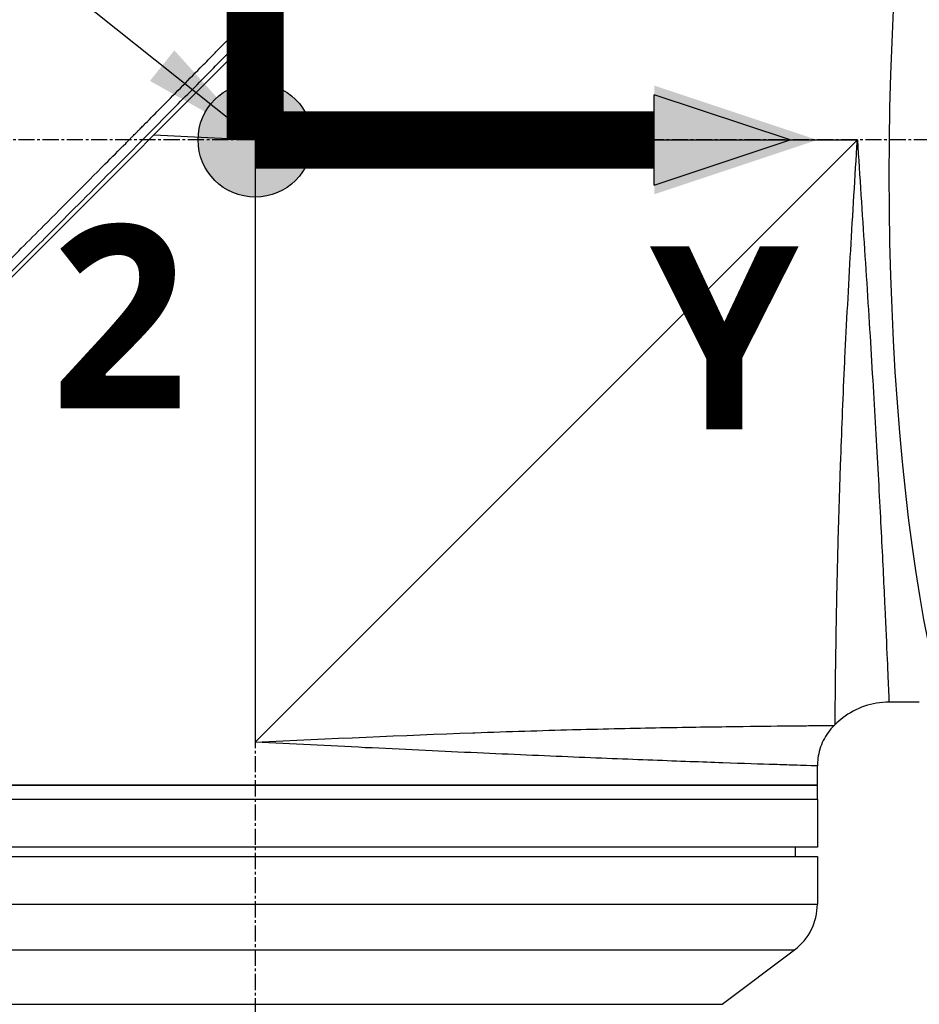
# Model space of a CAD drawing. Header units: millimetres. Extents: x 0 to 4378, y 0 to 2397.
# Tile 209 of 256: x 1439 to 1533, y 1145 to 1249. Entities that reach past the tile are written whole.
import ezdxf

# ---------------------------------------------------------------- set-up
doc = ezdxf.new("R2010")
doc.units = ezdxf.units.MM
doc.header["$LTSCALE"] = 0.2
doc.linetypes.add('CENTER2', pattern=[1.125, 0.75, -0.125, 0.125, -0.125])
for name, color, linetype in [('02_Center Line', 1, 'CENTER2'), ('07_Special Line2', 76, 'Continuous'), ('12_Before Rev.Num.', 5, 'Continuous'), ('13_After Rev.Num.', 6, 'Continuous')]:
    doc.layers.add(name, color=color, linetype=linetype)
doc.layers.add('14_Mark', color=7, linetype='Continuous', true_color=0xe03c31)
doc.styles.add('Rainbow-4.0 Style', font='malgunsl.ttf')
doc.styles.add('Rainbow-5.0 Style', font='malgunsl.ttf')
doc.dimstyles.new('Rainbow-4.0 Style', dxfattribs={"dimtxt": 3.5, "dimasz": 2.5, "dimexe": 1, "dimexo": 1, "dimgap": 1, "dimtad": 1, "dimdsep": 46, "dimtxsty": 'Rainbow-4.0 Style', "dimcen": 0, "dimclrd": 251, "dimclre": 251, "dimclrt": 7, "dimazin": 3, "dimtp": 0.1, "dimtm": 0.1, "dimtfac": 0.61, "dimtmove": 0, "dimatfit": 3, "dimfxl": 1, "dimlwd": -1, "dimlwe": -1, "dimarcsym": 1})
doc.dimstyles.new('Rainbow-5.0 Style', dxfattribs={"dimtxt": 4.5, "dimasz": 2.5, "dimexe": 1, "dimexo": 1, "dimgap": 1, "dimtad": 1, "dimdsep": 46, "dimtxsty": 'Rainbow-5.0 Style', "dimcen": 0, "dimclrd": 251, "dimclre": 251, "dimclrt": 7, "dimazin": 3, "dimtp": 0.1, "dimtm": 0.1, "dimtfac": 0.61, "dimtmove": 0, "dimatfit": 3, "dimfxl": 1, "dimlwd": -1, "dimlwe": -1, "dimarcsym": 1})

# ---------------------------------------------------------------- blocks, each defined once
blk = doc.blocks.new('A$Ce9bf501b')
for p, q in [((-190.24, 705.44), (-126.8, 768.89)), ((-148.4, 736.1), (-148.94, 746.75)), ((-159.05, 736.64), (-148.4, 736.1)), ((-148.4, 736.1), (-85.2, 736.1)), ((-148.4, 736.1), (-148.4, 672.9)), ((-85.2, 736.1), (-148.4, 672.9)), ((-78.7, 677.1), (-81.89, 677.1)), ((-87.64, 674.66), (-87.54, 674.76)), ((-89.4, 668.4), (-89.4, 670.41)), ((-207.4, 668.4), (-89.4, 668.4)), ((-89.4, 668.4), (-207.4, 668.4)), ((-89.4, 666.9), (-89.4, 668.4)), ((-89.4, 666.9), (-207.4, 666.9)), ((-89.4, 666.9), (-207.4, 666.9)), ((-89.4, 666.9), (-89.4, 661.9)), ((-89.4, 661.9), (-207.4, 661.9)), ((-91.7, 660.9), (-91.69, 661.9)), ((-207.4, 660.9), (-89.4, 660.9)), ((-89.4, 660.9), (-89.4, 655.9)), ((-207.4, 655.9), (-89.4, 655.9)), ((-205, 651.1), (-91.8, 651.1)), ((-99.4, 645.4), (-91.8, 651.1)), ((-197.4, 645.4), (-99.4, 645.4))]:
    blk.add_line(p, q)
blk.add_arc((-95.4, 655.9), 6, 306.8699, 0)
for points, knots in [([(-188.67, 709), (-188.66, 709.01), (-188.51, 709.16), (-188.43, 709.24), (-188.37, 709.29), (-188.19, 709.47), (-188.08, 709.59), (-187.72, 709.95), (-187.48, 710.19), (-186.75, 710.92), (-186.26, 711.4), (-184.79, 712.88), (-183.79, 713.87), (-182.54, 715.13), (-182.29, 715.38), (-181.72, 715.95), (-181.39, 716.27), (-180.47, 717.2), (-179.86, 717.81), (-179.12, 718.54), (-179, 718.66), (-178.77, 718.9), (-178.66, 719.01), (-177.38, 720.29), (-176.2, 721.48), (-174.32, 723.36), (-173.64, 724.04), (-172.16, 725.53), (-171.37, 726.32), (-168.45, 729.25), (-166.31, 731.4), (-163.44, 734.3), (-162.72, 735.02), (-161.89, 735.85), (-161.79, 735.96), (-161.6, 736.14), (-161.52, 736.23), (-161.35, 736.4), (-161.26, 736.49), (-161.06, 736.69), (-160.95, 736.8), (-160.75, 737), (-160.67, 737.09), (-160.46, 737.29), (-160.34, 737.42), (-160.12, 737.65), (-160.01, 737.75), (-159.38, 738.39), (-158.85, 738.92), (-157.64, 740.15), (-156.95, 740.85), (-155.56, 742.25), (-154.86, 742.96), (-153.72, 744.12), (-153.27, 744.57), (-152.73, 745.13), (-152.62, 745.23), (-152.34, 745.52), (-152.15, 745.71), (-151.51, 746.36), (-151.06, 746.82), (-150.36, 747.52), (-150.12, 747.77), (-149.79, 748.1), (-149.71, 748.19), (-149.58, 748.32), (-149.53, 748.36), (-149.39, 748.51), (-149.29, 748.61), (-149.04, 748.86), (-148.89, 749.01), (-148.55, 749.36), (-148.36, 749.55), (-148, 749.91), (-147.82, 750.09), (-147.58, 750.33), (-147.52, 750.39), (-147.32, 750.6), (-147.16, 750.76), (-146.77, 751.15), (-146.56, 751.37), (-146.17, 751.76), (-146.01, 751.92), (-145.68, 752.25), (-145.52, 752.42), (-145.1, 752.84), (-144.84, 753.1), (-144.39, 753.55), (-144.21, 753.74), (-143.88, 754.07), (-143.74, 754.21), (-143.53, 754.42), (-143.46, 754.49), (-143.19, 754.77), (-142.98, 754.97), (-141.87, 756.1), (-140.96, 757.02), (-139.07, 758.92), (-138.1, 759.9), (-136.75, 761.26), (-136.37, 761.64), (-135.81, 762.21), (-135.63, 762.39), (-135.01, 763.01), (-134.58, 763.44), (-133.71, 764.32), (-133.26, 764.76), (-131.86, 766.17), (-130.91, 767.13), (-129.19, 768.86), (-128.42, 769.63), (-126.77, 771.29), (-125.88, 772.18), (-124.31, 773.76), (-123.61, 774.45), (-120.28, 777.8), (-117.75, 780.32), (-114.91, 783.16), (-114.42, 783.66), (-113.46, 784.61), (-113, 785.08), (-110.8, 787.28), (-109.19, 788.88), (-107.16, 790.91), (-106.57, 791.5), (-105.5, 792.56), (-105.02, 793.04), (-103.74, 794.32), (-103.08, 794.98), (-102.4, 795.66), (-102.23, 795.83), (-101.95, 796.1), (-101.88, 796.18), (-101.88, 796.18)], [-6.229962, -6.229962, -6.229962, -6.229962, -6.227864, -6.227864, -6.219552, -6.219552, -6.202929, -6.202929, -6.16968, -6.16968, -6.103208, -6.103208, -5.970065, -5.970065, -5.937453, -5.937453, -5.895346, -5.895346, -5.816119, -5.816119, -5.800362, -5.800362, -5.786281, -5.786281, -5.635887, -5.635887, -5.550128, -5.550128, -5.451964, -5.451964, -5.19041, -5.19041, -5.103809, -5.103809, -5.091041, -5.091041, -5.081268, -5.081268, -5.070806, -5.070806, -5.057101, -5.057101, -5.047416, -5.047416, -5.032993, -5.032993, -5.021064, -5.021064, -4.959513, -4.959513, -4.879662, -4.879662, -4.798866, -4.798866, -4.746913, -4.746913, -4.735039, -4.735039, -4.713278, -4.713278, -4.660559, -4.660559, -4.631405, -4.631405, -4.620962, -4.620962, -4.61581, -4.61581, -4.603824, -4.603824, -4.585775, -4.585775, -4.565126, -4.565126, -4.545061, -4.545061, -4.538129, -4.538129, -4.518662, -4.518662, -4.489931, -4.489931, -4.468034, -4.468034, -4.446173, -4.446173, -4.412022, -4.412022, -4.38742, -4.38742, -4.368644, -4.368644, -4.359076, -4.359076, -4.331844, -4.331844, -4.208918, -4.208918, -4.076245, -4.076245, -4.023995, -4.023995, -3.998904, -3.998904, -3.939656, -3.939656, -3.878964, -3.878964, -3.746371, -3.746371, -3.637173, -3.637173, -3.509455, -3.509455, -3.406658, -3.406658, -3.009825, -3.009825, -2.924337, -2.924337, -2.84138, -2.84138, -2.519502, -2.519502, -2.374871, -2.374871, -2.235834, -2.235834, -1.965462, -1.965462, -1.83333, -1.83333, -1.674568, -1.674568, -1.674568, -1.674568]), ([(-187.96, 708.29), (-187.93, 708.33), (-187.63, 708.63), (-186.96, 709.3), (-186.7, 709.55), (-185.94, 710.31), (-185.42, 710.83), (-183.87, 712.38), (-182.81, 713.44), (-181.44, 714.81), (-181.14, 715.11), (-180.48, 715.77), (-180.13, 716.12), (-178.82, 717.43), (-177.87, 718.38), (-176.37, 719.89), (-175.81, 720.44), (-173.78, 722.48), (-172.29, 723.98), (-167.82, 728.46), (-162.26, 734.06), (-156.39, 739.99), (-155.08, 741.32), (-153.12, 743.31), (-152.47, 743.96), (-151.57, 744.88), (-151.31, 745.14), (-150.56, 745.9), (-150.06, 746.41), (-149.4, 747.07), (-149.25, 747.23), (-148.99, 747.49), (-148.88, 747.6), (-148.67, 747.82), (-148.57, 747.92), (-148.36, 748.13), (-148.25, 748.24), (-147.73, 748.76), (-147.32, 749.18), (-146.47, 750.04), (-146.03, 750.48), (-144.77, 751.75), (-143.95, 752.58), (-142.33, 754.22), (-141.52, 755.03), (-139.87, 756.7), (-139.03, 757.55), (-137.31, 759.28), (-136.43, 760.16), (-135.1, 761.5), (-134.65, 761.95), (-133.43, 763.18), (-132.67, 763.94), (-131.08, 765.55), (-130.24, 766.39), (-128.59, 768.05), (-127.78, 768.86), (-126.21, 770.44), (-125.44, 771.2), (-123.23, 773.42), (-121.8, 774.86), (-117.83, 778.83), (-115.38, 781.28), (-112.7, 783.96), (-112.27, 784.39), (-110.26, 786.4), (-108.8, 787.86), (-105.53, 791.12), (-103.94, 792.71), (-102.57, 794.07), (-102.33, 794.31), (-101.81, 794.84), (-101.57, 795.07), (-101.25, 795.39), (-101.17, 795.47), (-101.17, 795.47)], [0.000001, 0.000001, 0.000001, 0.000001, 0.0174896, 0.0174896, 0.0280641, 0.0280641, 0.0492044, 0.0492044, 0.0915833, 0.0915833, 0.103829, 0.103829, 0.1177045, 0.1177045, 0.1548929, 0.1548929, 0.1762617, 0.1762617, 0.2332292, 0.2332292, 0.3447473, 0.3447473, 0.3768428, 0.3768428, 0.3928613, 0.3928613, 0.3992061, 0.3992061, 0.4115742, 0.4115742, 0.4153435, 0.4153435, 0.4181398, 0.4181398, 0.4207138, 0.4207138, 0.4231441, 0.4231441, 0.4328041, 0.4328041, 0.443145, 0.443145, 0.4624048, 0.4624048, 0.4815797, 0.4815797, 0.5018181, 0.5018181, 0.5229618, 0.5229618, 0.5340035, 0.5340035, 0.5527188, 0.5527188, 0.5738832, 0.5738832, 0.5945831, 0.5945831, 0.6145009, 0.6145009, 0.6528362, 0.6528362, 0.7241388, 0.7241388, 0.7381113, 0.7381113, 0.7906485, 0.7906485, 0.8696683, 0.8696683, 0.8893857, 0.8893857, 0.91901, 0.91901, 0.9486615, 0.9486615, 0.9486615, 0.9486615]), ([(-87.54, 674.76), (-87.54, 674.76), (-87.54, 674.76), (-87.54, 674.76), (-87.54, 674.76), (-87.54, 675.16), (-87.53, 675.95), (-87.53, 675.97), (-87.53, 675.98), (-87.53, 676), (-87.52, 676.8), (-87.51, 677.98), (-87.49, 679.49), (-87.49, 679.54), (-87.49, 679.6), (-87.49, 679.65), (-87.47, 681.23), (-87.44, 683.2), (-87.4, 685.52), (-87.36, 687.72), (-87.31, 690.19), (-87.24, 692.92), (-87.24, 693.05), (-87.23, 693.18), (-87.23, 693.31), (-87.16, 696.05), (-87.07, 699.09), (-86.96, 702.28), (-86.95, 702.43), (-86.95, 702.57), (-86.94, 702.72), (-86.82, 705.93), (-86.69, 709.3), (-86.52, 712.82), (-86.51, 712.96), (-86.51, 713.09), (-86.5, 713.22), (-86.33, 716.85), (-86.12, 720.68), (-85.9, 724.51), (-85.68, 728.33), (-85.45, 732.21), (-85.2, 736.1)], [0.5002568, 0.5002568, 0.5002568, 0.5002568, 0.5003876, 0.5003876, 0.5003876, 0.5625, 0.5625, 0.5625, 0.5637682, 0.5637682, 0.5637682, 0.625, 0.625, 0.625, 0.6270506, 0.6270506, 0.6270506, 0.6901228, 0.6901228, 0.6901228, 0.75, 0.75, 0.75, 0.7528673, 0.7528673, 0.7528673, 0.8125, 0.8125, 0.8125, 0.8152429, 0.8152429, 0.8152429, 0.875, 0.875, 0.875, 0.877259, 0.877259, 0.877259, 0.9386494, 0.9386494, 0.9386494, 1, 1, 1, 1]), ([(-85.2, 736.1), (-84.95, 732.25), (-84.7, 728.41), (-84.45, 724.61), (-84.21, 720.85), (-83.97, 717.09), (-83.75, 713.54), (-83.54, 709.98), (-83.34, 706.59), (-83.16, 703.38), (-82.98, 700.18), (-82.82, 697.14), (-82.68, 694.42), (-82.54, 691.7), (-82.43, 689.25), (-82.32, 687.09), (-82.22, 684.93), (-82.14, 683.1), (-82.08, 681.62), (-82.01, 680.15), (-81.97, 679.01), (-81.93, 678.25), (-81.9, 677.49), (-81.89, 677.1), (-81.89, 677.1), (-81.89, 677.1), (-81.89, 677.1), (-81.89, 677.1)], [0, 0, 0, 0, 0.0627169, 0.0627169, 0.0627169, 0.125, 0.125, 0.125, 0.1875, 0.1875, 0.1875, 0.25, 0.25, 0.25, 0.3125314, 0.3125314, 0.3125314, 0.375, 0.375, 0.375, 0.4375116, 0.4375116, 0.4375116, 0.4999994, 0.4999994, 0.4999994, 0.5001285, 0.5001285, 0.5001285, 0.5001285]), ([(-81.89, 677.1), (-82.75, 677.1), (-83.63, 676.96), (-85.27, 676.4), (-86.05, 675.98), (-87.02, 675.24), (-87.29, 675.01), (-87.54, 674.76)], [0, 0, 0, 0, 0.2592614, 0.2592614, 0.5193326, 0.5193326, 0.6259312, 0.6259312, 0.6259312, 0.6259312]), ([(-148.4, 672.9), (-140.62, 673.28), (-132.78, 673.63), (-125.57, 673.89), (-125.49, 673.89), (-125.42, 673.9), (-125.34, 673.9), (-121.8, 674.03), (-118.36, 674.13), (-115.11, 674.22), (-115.02, 674.22), (-114.93, 674.22), (-114.84, 674.23), (-111.61, 674.31), (-108.61, 674.38), (-105.86, 674.43), (-105.78, 674.43), (-105.7, 674.43), (-105.63, 674.43), (-102.87, 674.49), (-100.34, 674.52), (-98.15, 674.55), (-98.1, 674.55), (-98.04, 674.55), (-97.99, 674.56), (-95.8, 674.58), (-93.94, 674.6), (-92.41, 674.62), (-92.39, 674.62), (-92.36, 674.62), (-92.34, 674.62), (-91.59, 674.63), (-90.91, 674.63), (-90.33, 674.64), (-89.74, 674.64), (-89.24, 674.65), (-88.85, 674.65), (-88.84, 674.65), (-88.84, 674.65), (-88.83, 674.65), (-88.05, 674.65), (-87.65, 674.66), (-87.64, 674.66), (-87.64, 674.66), (-87.64, 674.66), (-87.64, 674.66)], [0, 0, 0, 0, 0.1237216, 0.1237216, 0.1237216, 0.125, 0.125, 0.125, 0.1858558, 0.1858558, 0.1858558, 0.1875, 0.1875, 0.1875, 0.2483067, 0.2483067, 0.2483067, 0.25, 0.25, 0.25, 0.3110307, 0.3110307, 0.3110307, 0.3125, 0.3125, 0.3125, 0.3740244, 0.3740244, 0.3740244, 0.375, 0.375, 0.375, 0.4055785, 0.4055785, 0.4055785, 0.4371666, 0.4371666, 0.4371666, 0.4375, 0.4375, 0.4375, 0.5, 0.5, 0.5, 0.500405, 0.500405, 0.500405, 0.500405]), ([(-87.64, 674.66), (-88.1, 674.2), (-88.49, 673.66), (-89.07, 672.5), (-89.26, 671.86), (-89.38, 670.95), (-89.4, 670.68), (-89.4, 670.41)], [0, 0, 0, 0, 0.1944378, 0.1944378, 0.3894915, 0.3894915, 0.4694478, 0.4694478, 0.4694478, 0.4694478]), ([(-89.4, 670.41), (-89.4, 670.41), (-89.78, 670.43), (-90.53, 670.45), (-90.91, 670.46), (-91.37, 670.48), (-91.93, 670.49), (-92.5, 670.51), (-93.15, 670.53), (-93.89, 670.56), (-95.37, 670.6), (-97.19, 670.66), (-99.33, 670.74), (-101.46, 670.81), (-103.96, 670.9), (-106.68, 671.01), (-109.4, 671.11), (-112.36, 671.23), (-115.59, 671.36), (-118.81, 671.5), (-122.24, 671.65), (-125.78, 671.81), (-129.33, 671.97), (-133.04, 672.15), (-136.85, 672.33), (-140.66, 672.52), (-144.56, 672.71), (-148.4, 672.9)], [0.5000036, 0.5000036, 0.5000036, 0.5000036, 0.5624944, 0.5624944, 0.5624944, 0.5937419, 0.5937419, 0.5937419, 0.6249896, 0.6249896, 0.6249896, 0.6874857, 0.6874857, 0.6874857, 0.7499833, 0.7499833, 0.7499833, 0.8124833, 0.8124833, 0.8124833, 0.8749861, 0.8749861, 0.8749861, 0.9375, 0.9375, 0.9375, 1, 1, 1, 1])]:
    blk.add_open_spline(points, degree=3, knots=knots)
blk.add_open_spline([(-81.89, 677.1), (-81.89, 677.1), (-81.89, 677.1), (-81.89, 677.1)], degree=3)
at = {"layer": '02_Center Line', "ltscale": 11.288275}
for p, q in [((-148.4, 823.84), (-148.4, 93.8)), ((77.35, 736.1), (-238.18, 736.1))]:
    blk.add_line(p, q, dxfattribs=at)
blk = doc.blocks.new('*D148')
at = {"color": 251, "linetype": 'ByBlock', "transparency": 16777216}
for p, q in [((1483.19, 1869.11), (1834.85, 1869.11)), ((1829.85, 681.61), (1829.85, 1856.61)), ((1617.14, 669.11), (1834.85, 669.11))]:
    blk.add_line(p, q, dxfattribs=at)
at = {"color": 251, "transparency": 16777216}
for points in [[(1827.77, 1856.61), (1831.94, 1856.61), (1829.85, 1869.11)], [(1827.77, 681.61), (1831.94, 681.61), (1829.85, 669.11)]]:
    blk.add_solid(points, dxfattribs=at)
at = {"layer": 'Defpoints', "color": 0, "transparency": 16777216}
for p in [(1478.19, 1869.11), (1829.85, 1869.11), (1612.14, 669.11)]:
    blk.add_point(p, dxfattribs=at)
at = {"color": 7, "transparency": 16777216, "insert": (1815.75, 1269.11), "char_height": 17.5, "attachment_point": 5, "rotation": 90, "style": 'Rainbow-4.0 Style'}
blk.add_mtext('1200', dxfattribs=at)
blk = doc.blocks.new('Blk$L1P0-3O23B')
blk.add_ellipse((0, 0), major_axis=(69.35, 0), ratio=0.201954)
blk = doc.blocks.new('A$C70e6bd02')
at = {"layer": '07_Special Line2'}
blk.add_hatch(color=256, dxfattribs=at).paths.add_polyline_path([(49.156, 0), (34.9, 4.752), (34.9, -4.752)])
at = {"layer": '12_Before Rev.Num.'}
blk.add_hatch(color=256, dxfattribs=at).paths.add_polyline_path([(0, 49.156), (-4.752, 34.9), (4.752, 34.9)])
at = {"layer": '14_Mark'}
h = blk.add_hatch(color=256, dxfattribs=at)
h.dxf.hatch_style = 1
h.paths.add_polyline_path([(5, 0, 1), (-5, 0, 1)])
at = {"layer": '07_Special Line2'}
for p, q in [((34.9, -3.96), (34.9, 3.96)), ((46.78, 0), (34.9, 3.96)), ((34.9, -3.96), (46.78, 0))]:
    blk.add_line(p, q, dxfattribs=at)
at = {"layer": '07_Special Line2', "const_width": 5}
blk.add_lwpolyline([(34.9, 0), (0, 0)], dxfattribs=at)
at = {"layer": '12_Before Rev.Num.'}
for p, q in [((0, 46.78), (-3.96, 34.9)), ((3.96, 34.9), (0, 46.78)), ((3.96, 34.9), (-3.96, 34.9))]:
    blk.add_line(p, q, dxfattribs=at)
at = {"layer": '12_Before Rev.Num.', "const_width": 5}
blk.add_lwpolyline([(0, 34.9), (0, 0)], dxfattribs=at)
at = {"layer": '14_Mark'}
blk.add_circle((0, 0), 5, dxfattribs=at)
at = {"layer": '07_Special Line2', "insert": (34.529, -17.308), "char_height": 16, "attachment_point": 4, "style": 'Rainbow-5.0 Style'}
blk.add_mtext('{\\fMalgun Gothic Semilight|b1|i0|c129|p50;Y}', dxfattribs=at)
at = {"layer": '12_Before Rev.Num.', "insert": (-20.587, 35.725), "char_height": 16, "attachment_point": 4, "style": 'Rainbow-5.0 Style'}
blk.add_mtext('{\\fMalgun Gothic Semilight|b1|i0|c129|p50;Z}', dxfattribs=at)
at = {"layer": '14_Mark', "insert": (-17.839, -15.459), "char_height": 16, "attachment_point": 4, "style": 'Rainbow-5.0 Style'}
blk.add_mtext('{\\fMalgun Gothic Semilight|b1|i0|c129|p50;2}', dxfattribs=at)

msp = doc.modelspace()

# ---------------------------------------------------------------- block references
msp.add_blockref('A$Ce9bf501b', (1612.144, 499.915))
at = {"xscale": 1.2, "yscale": 1.2, "zscale": 1.2}
msp.add_blockref('A$C70e6bd02', (1463.744, 1236.015), dxfattribs=at)
at = {"layer": '13_After Rev.Num.', "rotation": 90}
msp.add_blockref('Blk$L1P0-3O23B', (1544.3, 1232.317), dxfattribs=at)

# ---------------------------------------------------------------- dimensions: what is measured, and where the dimension line sits
dim = msp.add_linear_dim(base=(1829.854, 1869.115), p1=(1612.144, 669.115), p2=(1478.192, 1869.115), angle=90, dimstyle='Rainbow-4.0 Style', override={"dimscale": 5})
dim.commit()
dim.dimension.update_dxf_attribs({"geometry": '*D148', "text_midpoint": (1815.753, 1269.115)})

# ---------------------------------------------------------------- leaders
at = {"annotation_type": 0, "has_hookline": 1, "hookline_direction": 1, "text_width": 116.644}
msp.add_leader([(1463.744, 1236.015), (1331.443, 1341.636), (1318.943, 1341.636)], dimstyle='Rainbow-5.0 Style', override={"dimscale": 5, "dimgap": 1, "dimtad": 1}, dxfattribs=at)

doc.saveas('drawing.dxf')
